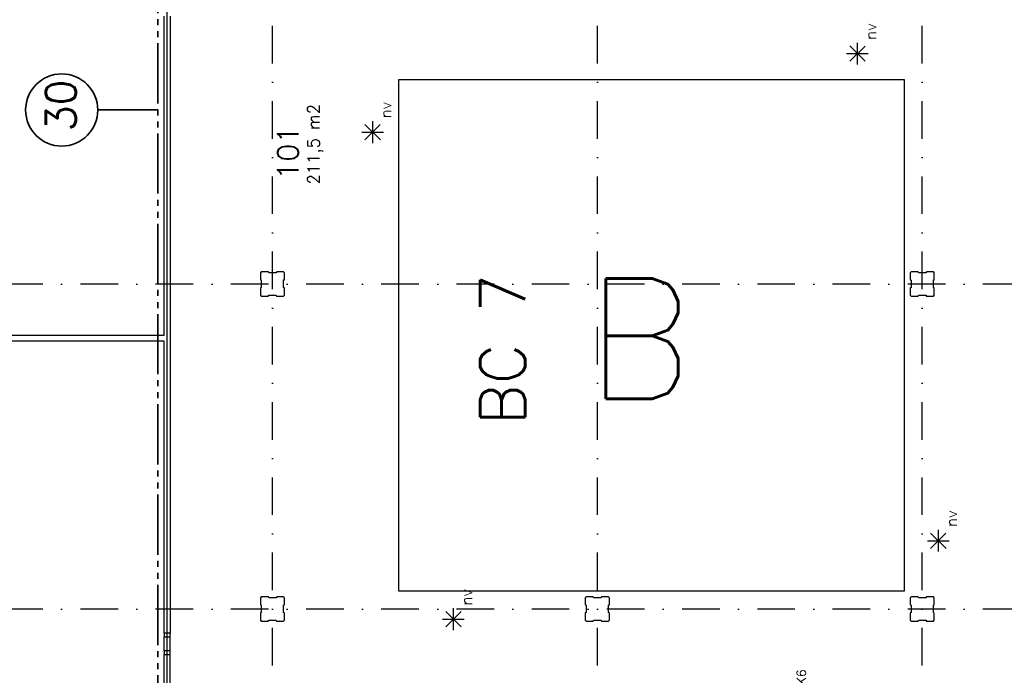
# Model space of a CAD drawing. Extents: x 36324 to 146208, y 44755 to 121475.
# Tile 26 of 28: x 100762 to 117127, y 91346 to 102238. Entities that reach past the tile are written whole.
import ezdxf
from ezdxf.enums import TextEntityAlignment as Align

# ---------------------------------------------------------------- set-up
doc = ezdxf.new("R2010")
doc.units = 0
doc.header["$LTSCALE"] = 100
doc.linetypes.add('B0302', pattern=[12.5, 6.25, -3.125, 0, -3.125])
doc.linetypes.add('B0804', pattern=[15, 10, -1, 1, -1, 1, -1])
for name, color, linetype in [('Bouwkundig', 253, 'CONTINUOUS'), ('Bouwkundig tekst', 252, 'CONTINUOUS'), ('Stramien', 252, 'B0302')]:
    doc.layers.add(name, color=color, linetype=linetype)
doc.layers.add('brandscheiding', color=40, linetype='B0804', lineweight=35)
doc.styles.add('bouwk tekst', font='romans.shx')
doc.styles.get("Standard").update_dxf_attribs({"font": 'romans.shx'})

msp = doc.modelspace()

# ---------------------------------------------------------------- linework, layer by layer
at = {"layer": 'Bouwkundig', "linetype": 'Continuous'}
for p, q in [((114816, 101547, 2600), (114560, 101803, 2600)), ((114560, 101547, 2600), (114814, 101801, 2600)), ((114688, 101493, 2600), (114688, 101855, 2600)), ((114507, 101674, 2600), (114867, 101674, 2600)), ((106756, 100243, 2600), (106500, 100499, 2600)), ((106500, 100243, 2600), (106755, 100497, 2600)), ((106629, 100189, 2600), (106629, 100551, 2600)), ((106448, 100370, 2600), (106808, 100370, 2600)), ((116159, 93455, 2600), (115903, 93710, 2600)), ((115903, 93455, 2600), (116158, 93709, 2600)), ((116031, 93401, 2600), (116031, 93763, 2600)), ((115850, 93582, 2600), (116210, 93582, 2600)), ((108099, 92151, 2600), (107844, 92406, 2600)), ((107844, 92151, 2600), (108098, 92405, 2600)), ((107972, 92097, 2600), (107972, 92459, 2600)), ((107791, 92278, 2600), (108151, 92278, 2600))]:
    msp.add_line(p, q, dxfattribs=at)
for points in [[(117517, 89992), (117517, 93747), (119964, 93747), (119964, 100148), (117511, 100148), (117511, 109496), (127910, 109496), (127910, 114941), (125160, 114941), (125160, 111294), (114512, 111294), (114512, 108648), (113055, 108648), (113055, 105046), (111408, 105046), (111408, 106344), (109111, 106344), (109111, 105045), (105862, 105045), (105862, 106141), (102210, 106141), (102210, 104998), (103210, 104998), (103210, 90698)], [(103163, 96996), (103163, 102296)], [(103263, 102296), (103263, 96896)], [(103263, 102296), (103263, 96946)], [(107063, 101246), (115463, 101246)], [(107063, 92746), (107063, 101246)], [(115463, 101246), (115463, 92746)], [(104778, 98047), (104763, 98032)], [(104895, 98047), (104778, 98047)], [(104900, 98032), (104895, 98047)], [(105033, 98047), (105025, 98032)], [(105148, 98047), (105033, 98047)], [(105163, 98032), (105148, 98047)], [(115578, 98047), (115563, 98032)], [(115695, 98047), (115578, 98047)], [(115700, 98032), (115695, 98047)], [(115833, 98047), (115825, 98032)], [(115948, 98047), (115833, 98047)], [(115963, 98032), (115948, 98047)], [(104763, 98032), (104763, 97921)], [(104763, 97921), (104778, 97913)], [(104778, 97913), (104778, 97788)], [(105025, 98032), (104900, 98032)], [(105148, 97914), (105163, 97919)], [(105148, 97789), (105148, 97914)], [(105163, 97919), (105163, 98032)], [(115563, 98032), (115563, 97921)], [(115563, 97921), (115578, 97913)], [(115578, 97913), (115578, 97788)], [(115825, 98032), (115700, 98032)], [(115948, 97914), (115963, 97919)], [(115948, 97789), (115948, 97914)], [(115963, 97919), (115963, 98032)], [(104778, 97788), (104763, 97783)], [(104763, 97783), (104763, 97662)], [(105163, 97781), (105148, 97789)], [(105163, 97662), (105163, 97781)], [(115578, 97788), (115563, 97783)], [(115563, 97783), (115563, 97662)], [(115963, 97781), (115948, 97789)], [(115963, 97662), (115963, 97781)], [(104763, 97662), (104778, 97647)], [(104778, 97647), (104893, 97647)], [(104893, 97647), (104901, 97662)], [(104901, 97662), (105026, 97662)], [(105026, 97662), (105031, 97647)], [(105031, 97647), (105148, 97647)], [(105148, 97647), (105163, 97662)], [(115563, 97662), (115578, 97647)], [(115578, 97647), (115693, 97647)], [(115693, 97647), (115701, 97662)], [(115701, 97662), (115826, 97662)], [(115826, 97662), (115831, 97647)], [(115831, 97647), (115948, 97647)], [(115948, 97647), (115963, 97662)], [(98963, 96996), (103163, 96996)], [(103163, 96896), (98963, 96896)], [(103163, 92046), (103163, 96896)], [(103263, 96946), (103263, 92046)], [(103263, 96896), (103263, 92046)], [(104778, 92647), (104763, 92632)], [(104763, 92632), (104763, 92521)], [(104895, 92647), (104778, 92647)], [(104900, 92632), (104895, 92647)], [(105025, 92632), (104900, 92632)], [(105033, 92647), (105025, 92632)], [(105148, 92647), (105033, 92647)], [(105163, 92632), (105148, 92647)], [(105163, 92519), (105163, 92632)], [(115463, 92746), (107063, 92746)], [(110178, 92647), (110163, 92632)], [(110163, 92632), (110163, 92521)], [(110295, 92647), (110178, 92647)], [(110300, 92632), (110295, 92647)], [(110425, 92632), (110300, 92632)], [(110433, 92647), (110425, 92632)], [(110548, 92647), (110433, 92647)], [(110563, 92632), (110548, 92647)], [(110563, 92519), (110563, 92632)], [(115578, 92647), (115563, 92632)], [(115563, 92632), (115563, 92521)], [(115695, 92647), (115578, 92647)], [(115700, 92632), (115695, 92647)], [(115825, 92632), (115700, 92632)], [(115833, 92647), (115825, 92632)], [(115948, 92647), (115833, 92647)], [(115963, 92632), (115948, 92647)], [(115963, 92519), (115963, 92632)], [(104763, 92521), (104778, 92513)], [(104778, 92513), (104778, 92388)], [(105148, 92514), (105163, 92519)], [(105148, 92389), (105148, 92514)], [(110163, 92521), (110178, 92513)], [(110178, 92513), (110178, 92388)], [(110548, 92514), (110563, 92519)], [(110548, 92389), (110548, 92514)], [(115563, 92521), (115578, 92513)], [(115578, 92513), (115578, 92388)], [(115948, 92514), (115963, 92519)], [(115948, 92389), (115948, 92514)], [(104778, 92388), (104763, 92383)], [(104763, 92383), (104763, 92262)], [(105163, 92381), (105148, 92389)], [(105163, 92262), (105163, 92381)], [(110178, 92388), (110163, 92383)], [(110163, 92383), (110163, 92262)], [(110563, 92381), (110548, 92389)], [(110563, 92262), (110563, 92381)], [(115578, 92388), (115563, 92383)], [(115563, 92383), (115563, 92262)], [(115963, 92381), (115948, 92389)], [(115963, 92262), (115963, 92381)], [(104763, 92262), (104778, 92247)], [(104778, 92247), (104893, 92247)], [(104893, 92247), (104901, 92262)], [(104901, 92262), (105026, 92262)], [(105026, 92262), (105031, 92247)], [(105031, 92247), (105148, 92247)], [(105148, 92247), (105163, 92262)], [(110163, 92262), (110178, 92247)], [(110178, 92247), (110293, 92247)], [(110293, 92247), (110301, 92262)], [(110301, 92262), (110426, 92262)], [(110426, 92262), (110431, 92247)], [(110431, 92247), (110548, 92247)], [(110548, 92247), (110563, 92262)], [(115563, 92262), (115578, 92247)], [(115578, 92247), (115693, 92247)], [(115693, 92247), (115701, 92262)], [(115701, 92262), (115826, 92262)], [(115826, 92262), (115831, 92247)], [(115831, 92247), (115948, 92247)], [(115948, 92247), (115963, 92262)], [(103263, 92046), (103163, 92046)], [(103163, 91751), (103163, 91987)], [(103263, 91751), (103263, 91987)], [(103163, 90806), (103163, 91691)], [(103263, 90806), (103263, 91691)]]:
    msp.add_lwpolyline(points, dxfattribs=at)
for points in [[(103163, 92046), (103163, 91987), (103263, 91987), (103263, 92046)], [(103163, 91751), (103163, 91691), (103263, 91691), (103263, 91751)]]:
    msp.add_lwpolyline(points, close=True, dxfattribs=at)
at = {"layer": 'brandscheiding'}
for p, q in [((103060, 104848), (103060, 90548)), ((103060, 100738), (102060, 100738))]:
    msp.add_line(p, q, dxfattribs=at)
at = {"layer": 'brandscheiding', "linetype": 'Continuous'}
msp.add_circle((101460, 100738), 600, dxfattribs=at)
at = {"layer": 'Stramien'}
for p, q in [((104963, 45256), (104963, 121348)), ((110363, 45256), (110363, 121348)), ((115763, 45256), (115763, 121348)), ((133649, 97846), (36324, 97846)), ((133649, 92446), (36324, 92446))]:
    msp.add_line(p, q, dxfattribs=at)

# ---------------------------------------------------------------- texts
at = {"layer": 'Bouwkundig tekst', "linetype": 'Continuous'}
for p in [(114904, 102040, 2600), (106844, 100736, 2600), (116247, 93947, 2600), (108187, 92643, 2600)]:
    msp.add_text('nv', height=185.9, rotation=90, dxfattribs=at).set_placement(p, align=Align.MIDDLE)
for s, height, p in [('101', 350, (105398, 99579)), ('BC 7', 750, (109165, 95505))]:
    msp.add_text(s, height=height, rotation=90, dxfattribs=at).set_placement(p)
msp.add_text('K6', height=148.7, rotation=90, dxfattribs=at).set_placement((113753, 91182), align=Align.MIDDLE_LEFT)
at = {"layer": 'Bouwkundig tekst', "linetype": 'Continuous', "insert": (105547, 99501), "char_height": 200, "width": 1805, "attachment_point": 1, "rotation": 90, "style": 'bouwk tekst'}
msp.add_mtext('211,5 m2', dxfattribs=at)
at = {"layer": 'brandscheiding', "linetype": 'Continuous'}
msp.add_text('30', height=500, rotation=90, dxfattribs=at).set_placement((101697, 100385))
at = {"layer": 'Stramien', "insert": (110161, 97940), "char_height": 2000, "width": 2014.55, "attachment_point": 1, "style": 'bouwk tekst'}
msp.add_mtext('B', dxfattribs=at)

doc.saveas('drawing.dxf')
